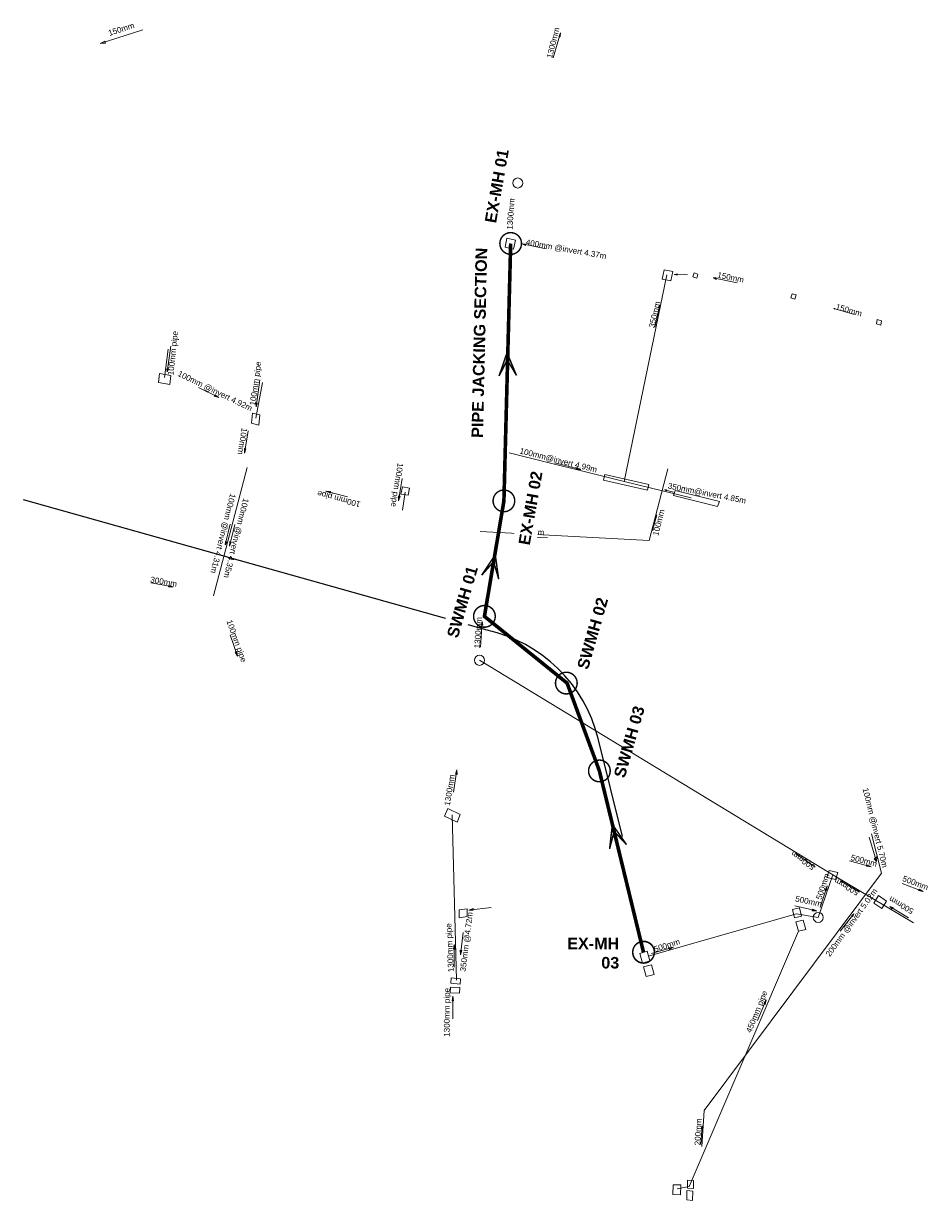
# Model space of a CAD drawing. Header units: millimetres. Extents: x -79464 to -76785, y -3788209 to -3782955.
# Tile 18 of 88: x -78674 to -78612, y -3785507 to -3785426. Entities that reach past the tile are written whole.
import ezdxf
from ezdxf.enums import TextEntityAlignment as Align
from ezdxf.lldxf.tags import DXFTag

# ---------------------------------------------------------------- set-up
doc = ezdxf.new("R2010")
doc.units = ezdxf.units.MM
doc.header["$LTSCALE"] = 8
doc.header["$MEASUREMENT"] = 0
doc.linetypes.add('HIDDEN', pattern=[0.375, 0.25, -0.125])
for name, color, linetype in [('CIVIL  NEW SWD CHANNEL', 10, 'Continuous'), ('NEW STORMWATER LINE', 10, 'Continuous'), ('Road Edge', 8, 'Continuous'), ('SEWER MANHOLE', 7, 'Continuous'), ('STORMWATER MANHOLE', 7, 'Continuous')]:
    doc.layers.add(name, color=color, linetype=linetype)
doc.styles.add('DEFAULT', font='arial.ttf')
doc.styles.add('Style-Arial', font='arial.ttf')
tags = doc.linetypes.add('HIDDEN2', pattern=[0.1875, 0.125, -0.0625]).pattern_tags.tags
tags[6:7] = [DXFTag(74, 4), DXFTag(75, 0), DXFTag(340, '0'), DXFTag(46, 0.0), DXFTag(50, 0.0), DXFTag(44, 0.0), DXFTag(45, 0.0)]
tags[4:5] = [DXFTag(74, 4), DXFTag(75, 0), DXFTag(340, '0'), DXFTag(46, 0.0), DXFTag(50, 0.0), DXFTag(44, 0.0), DXFTag(45, 0.0)]

msp = doc.modelspace()

# ---------------------------------------------------------------- linework, layer by layer
at = {"layer": 'CIVIL  NEW SWD CHANNEL', "linetype": 'HIDDEN', "const_width": 0.1}
for points in [[(-78641.488, -3785441.159, 1), (-78639.988, -3785441.159, 1)], [(-78643.307, -3785466.965, 1), (-78641.807, -3785466.965, 1)], [(-78637.635, -3785471.583, 1), (-78636.135, -3785471.583, 1)], [(-78635.344, -3785477.663, 1), (-78633.844, -3785477.663, 1)], [(-78632.289, -3785490.216, 1), (-78630.789, -3785490.216, 1)], [(-78632.285, -3785490.206, 1), (-78630.785, -3785490.206, 1)]]:
    msp.add_lwpolyline(points, format="xyb", close=True, dxfattribs=at)
at = {"layer": 'CIVIL  NEW SWD CHANNEL', "color": 30, "const_width": 0.1}
for points in [[(-78640.994, -3785448.719), (-78641.545, -3785450.335)], [(-78640.994, -3785448.719), (-78640.334, -3785450.294)], [(-78641.545, -3785450.335), (-78640.978, -3785449.218), (-78640.334, -3785450.294)], [(-78641.807, -3785462.697), (-78641.569, -3785464.388)], [(-78633.696, -3785481.366), (-78633.889, -3785483.063)], [(-78633.696, -3785481.366), (-78632.714, -3785482.764)], [(-78633.889, -3785483.063), (-78633.574, -3785481.849), (-78632.714, -3785482.764)]]:
    msp.add_lwpolyline(points, dxfattribs=at)
at = {"layer": 'NEW STORMWATER LINE', "color": 30, "linetype": 'HIDDEN2', "ltscale": 20, "const_width": 0.25}
msp.add_lwpolyline([(-78640.738, -3785441.159), (-78641.207, -3785458.972), (-78642.557, -3785466.965), (-78636.833, -3785471.585), (-78634.594, -3785477.663), (-78631.539, -3785490.216)], dxfattribs=at)
at = {"layer": 'Road Edge', "color": 10}
msp.add_lwpolyline([(-78632.99, -3785482.212), (-78634.685, -3785475.412, 0.284657), (-78642.373, -3785467.929), (-78674.477, -3785458.891)], format="xyb", dxfattribs=at)
at = {"layer": 'SEWER MANHOLE', "color": 45, "lineweight": 15}
for p, q in [((-78664.721, -3785450.423), (-78664.448, -3785448.466)), ((-78665.124, -3785450.789, 2.456), (-78665.055, -3785450.162, 2.683)), ((-78664.275, -3785450.297, 2.456), (-78665.055, -3785450.162, 2.683)), ((-78664.275, -3785450.297, 2.683), (-78664.344, -3785450.924, 2.456)), ((-78665.124, -3785450.789, 2.683), (-78664.344, -3785450.924, 2.456)), ((-78658.382, -3785453.249), (-78657.928, -3785450.776)), ((-78658.991, -3785456.659, 5.229), (-78661.327, -3785465.55, 5.609)), ((-78631.145, -3785461.716, 5.861), (-78629.857, -3785456.755)), ((-78648.241, -3785458.011, 5.229), (-78648.337, -3785458.515, 5.802)), ((-78647.832, -3785458.589, 5.229), (-78648.337, -3785458.515, 5.802)), ((-78648.241, -3785458.011, 5.802), (-78647.736, -3785458.085, 5.229)), ((-78648.042, -3785458.366), (-78648.224, -3785459.617, 5.611)), ((-78647.832, -3785458.589, 5.802), (-78647.736, -3785458.085, 5.229)), ((-78642.849, -3785461.098, 5.784), (-78631.145, -3785461.716, 5.822)), ((-78615.052, -3785484.743, 6.503), (-78615.745, -3785482.022, 6.015)), ((-78615.052, -3785484.743, 6.503), (-78627.344, -3785501.166, 6.503)), ((-78627.491, -3785503.65), (-78627.344, -3785501.166))]:
    msp.add_line(p, q, dxfattribs=at)
for points in [[(-78666.205, -3785426.381), (-78669.179, -3785427.314), (-78668.849, -3785427.159), (-78668.79, -3785427.295), (-78669.179, -3785427.314)], [(-78664.276, -3785448.261), (-78664.535, -3785450.037), (-78664.548, -3785449.829), (-78664.444, -3785449.881), (-78664.535, -3785450.037)], [(-78658.109, -3785450.598), (-78658.368, -3785452.464), (-78658.368, -3785452.179), (-78658.291, -3785452.23), (-78658.368, -3785452.464)], [(-78662.363, -3785451.134), (-78660.962, -3785451.825), (-78661.278, -3785451.732), (-78661.224, -3785451.642), (-78660.962, -3785451.825)], [(-78658.923, -3785454.122), (-78659.174, -3785455.664), (-78659.177, -3785455.335), (-78659.075, -3785455.36), (-78659.174, -3785455.664)], [(-78648.247, -3785457.419), (-78648.498, -3785458.961), (-78648.502, -3785458.633), (-78648.399, -3785458.657), (-78648.498, -3785458.961)], [(-78652.034, -3785458.704), (-78653.541, -3785458.293), (-78653.214, -3785458.324), (-78653.249, -3785458.423), (-78653.541, -3785458.293)], [(-78630.607, -3785459.93), (-78630.912, -3785461.031), (-78630.9, -3785460.903), (-78630.855, -3785460.921), (-78630.912, -3785461.031)], [(-78660.156, -3785460.58), (-78660.502, -3785462.006), (-78660.485, -3785461.773), (-78660.389, -3785461.825), (-78660.502, -3785462.006)], [(-78659.833, -3785460.601), (-78660.218, -3785462.115), (-78660.192, -3785461.787), (-78660.093, -3785461.821), (-78660.218, -3785462.115)], [(-78638.196, -3785461.523), (-78640.529, -3785461.406), (-78640.283, -3785461.38), (-78640.296, -3785461.458), (-78640.529, -3785461.406)], [(-78665.656, -3785464.647), (-78664.119, -3785464.926), (-78664.447, -3785464.923), (-78664.421, -3785464.821), (-78664.119, -3785464.926)], [(-78660.176, -3785468.249), (-78659.648, -3785469.719), (-78659.811, -3785469.434), (-78659.709, -3785469.406), (-78659.648, -3785469.719)], [(-78615.92, -3785482.241), (-78615.415, -3785483.926), (-78615.389, -3785483.615), (-78615.571, -3785483.758), (-78615.415, -3785483.926)], [(-78617.278, -3785483.879), (-78615.77, -3785484.291), (-78616.098, -3785484.26), (-78616.062, -3785484.16), (-78615.77, -3785484.291)], [(-78613.634, -3785485.446), (-78612.178, -3785486.013), (-78612.5, -3785485.948), (-78612.455, -3785485.853), (-78612.178, -3785486.013)], [(-78617.93, -3785488.755), (-78616.965, -3785487.555), (-78617.117, -3785487.696), (-78617.035, -3785487.743), (-78616.965, -3785487.555)], [(-78627.573, -3785503.503), (-78627.472, -3785502.232), (-78627.543, -3785502.444), (-78627.432, -3785502.454), (-78627.472, -3785502.232)]]:
    msp.add_lwpolyline(points, dxfattribs=at)
msp.add_lwpolyline([(-78658.103, -3785453.027), (-78658.172, -3785453.731), (-78658.694, -3785453.595), (-78658.625, -3785452.891)], close=True, dxfattribs=at)
at = {"layer": 'STORMWATER MANHOLE', "color": 216, "lineweight": 15}
for p, q in [((-78640.997, -3785440.787, 5.834), (-78641.127, -3785441.407, 5.699)), ((-78640.997, -3785440.787, 5.699), (-78640.409, -3785440.932, 5.834)), ((-78640.539, -3785441.552, 5.834), (-78641.127, -3785441.407, 5.699)), ((-78640.539, -3785441.552, 5.699), (-78640.409, -3785440.932, 5.834)), ((-78630.11, -3785442.977, 5.699), (-78630.258, -3785443.628, 5.834)), ((-78630.11, -3785442.977, 5.834), (-78629.502, -3785443.103, 5.699)), ((-78629.65, -3785443.754, 5.834), (-78629.502, -3785443.103, 5.699)), ((-78628.031, -3785443.192, 5.834), (-78628.113, -3785443.469, 5.699)), ((-78628.031, -3785443.192, 5.699), (-78627.77, -3785443.287, 5.834)), ((-78629.65, -3785443.754, 5.699), (-78630.258, -3785443.628, 5.834)), ((-78627.852, -3785443.564, 5.834), (-78628.113, -3785443.469, 5.699)), ((-78627.852, -3785443.564, 5.699), (-78627.77, -3785443.287, 5.834)), ((-78621.242, -3785444.634, 5.834), (-78621.335, -3785444.912, 5.699)), ((-78621.242, -3785444.634, 5.699), (-78620.966, -3785444.723, 5.834)), ((-78621.059, -3785445.001, 5.699), (-78620.966, -3785444.723, 5.834)), ((-78621.059, -3785445.001, 5.834), (-78621.335, -3785444.912, 5.699)), ((-78615.348, -3785446.427, 5.699), (-78615.408, -3785446.722, 5.834)), ((-78615.348, -3785446.427, 5.834), (-78615.054, -3785446.515, 5.699)), ((-78615.114, -3785446.81, 5.834), (-78615.054, -3785446.515, 5.699)), ((-78615.114, -3785446.81, 5.699), (-78615.408, -3785446.722, 5.834)), ((-78632.884, -3785457.642), (-78640.847, -3785455.651)), ((-78634.219, -3785457.146, 5.666), (-78634.303, -3785457.532, 5.516)), ((-78631.262, -3785458.227, 5.666), (-78634.303, -3785457.532, 5.516)), ((-78634.219, -3785457.146, 5.516), (-78631.178, -3785457.841, 5.666)), ((-78631.262, -3785458.227, 5.516), (-78631.178, -3785457.841, 5.666)), ((-78629.468, -3785458.6, 5.666), (-78629.346, -3785458.262, 5.516)), ((-78629.468, -3785458.6, 5.516), (-78626.405, -3785459.354, 5.666)), ((-78626.283, -3785459.016, 5.666), (-78629.346, -3785458.262, 5.516)), ((-78626.283, -3785459.016, 5.516), (-78626.405, -3785459.354, 5.666)), ((-78645.1, -3785480.273, 3.349), (-78645.315, -3785480.803, 3.223)), ((-78645.1, -3785480.273, 3.223), (-78644.227, -3785480.669, 3.349)), ((-78644.502, -3785492.135), (-78644.791, -3785480.711)), ((-78644.442, -3785481.199, 3.223), (-78644.227, -3785480.669, 3.349)), ((-78644.442, -3785481.199, 3.349), (-78645.315, -3785480.803, 3.223)), ((-78618.84, -3785485.047, 3.349), (-78618.685, -3785484.553, 3.223)), ((-78618.082, -3785484.691, 3.349), (-78618.685, -3785484.553, 3.223)), ((-78618.082, -3785484.691, 3.223), (-78618.237, -3785485.185, 3.349)), ((-78618.84, -3785485.047, 3.223), (-78618.237, -3785485.185, 3.349)), ((-78618.429, -3785484.864), (-78612.848, -3785488.176)), ((-78615.27, -3785486.294, 3.349), (-78615.587, -3785486.815, 3.223)), ((-78615.27, -3785486.294, 3.223), (-78614.717, -3785486.674, 3.349)), ((-78644.306, -3785487.283, 3.349), (-78643.754, -3785487.203, 3.223)), ((-78643.75, -3785487.744, 3.349), (-78643.754, -3785487.203, 3.223)), ((-78621.22, -3785487.259, 3.349), (-78620.729, -3785487.141, 3.223)), ((-78621.22, -3785487.259, 3.223), (-78621.082, -3785487.826, 3.349)), ((-78620.591, -3785487.708, 3.349), (-78620.729, -3785487.141, 3.223)), ((-78615.034, -3785487.195, 3.349), (-78615.587, -3785486.815, 3.223)), ((-78615.034, -3785487.195, 3.223), (-78614.717, -3785486.674, 3.349)), ((-78644.306, -3785487.283, 3.223), (-78644.302, -3785487.824, 3.349)), ((-78643.75, -3785487.744, 3.223), (-78644.302, -3785487.824, 3.349)), ((-78620.591, -3785487.708, 3.223), (-78621.082, -3785487.826, 3.349)), ((-78620.997, -3785488.111, 3.223), (-78620.491, -3785487.991, 3.349)), ((-78620.295, -3785488.64, 3.223), (-78620.491, -3785487.991, 3.349)), ((-78628.369, -3785506.431), (-78620.801, -3785488.76, 3.223)), ((-78620.997, -3785488.111, 3.349), (-78620.801, -3785488.76, 3.223)), ((-78620.295, -3785488.64, 3.349), (-78620.801, -3785488.76, 3.223)), ((-78631.287, -3785490.142, 3.349), (-78631.791, -3785490.29, 3.223)), ((-78631.599, -3785490.957, 3.349), (-78631.791, -3785490.29, 3.223)), ((-78631.287, -3785490.142, 3.223), (-78631.095, -3785490.809, 3.349)), ((-78631.599, -3785490.957, 3.223), (-78631.095, -3785490.809, 3.349)), ((-78631.533, -3785491.227, 3.349), (-78630.995, -3785491.089, 3.223)), ((-78631.533, -3785491.227, 3.223), (-78631.35, -3785491.885, 3.349)), ((-78630.812, -3785491.747, 3.349), (-78630.995, -3785491.089, 3.223)), ((-78644.857, -3785491.994, 3.223), (-78644.872, -3785492.352, 3.349)), ((-78644.857, -3785491.994, 3.349), (-78644.214, -3785492.059, 3.223)), ((-78644.229, -3785492.417, 3.349), (-78644.214, -3785492.059, 3.223)), ((-78630.812, -3785491.747, 3.223), (-78631.35, -3785491.885, 3.349)), ((-78644.93, -3785493.023, 3.349), (-78644.905, -3785492.626, 3.223)), ((-78644.266, -3785492.658, 3.349), (-78644.905, -3785492.626, 3.223)), ((-78644.229, -3785492.417, 3.223), (-78644.872, -3785492.352, 3.349)), ((-78644.266, -3785492.658, 3.223), (-78644.291, -3785493.055, 3.349)), ((-78644.93, -3785493.023, 3.223), (-78644.291, -3785493.055, 3.349)), ((-78628.072, -3785506, 5.609), (-78628.485, -3785505.992, 6.122)), ((-78628.485, -3785506.551, 5.609), (-78628.485, -3785505.992, 6.122)), ((-78629.501, -3785506.98, 5.609), (-78629.482, -3785506.303, 6.122)), ((-78628.95, -3785506.314, 5.609), (-78629.482, -3785506.303, 6.122)), ((-78628.369, -3785506.431), (-78629.212, -3785506.584, 7.634)), ((-78628.95, -3785506.314, 6.122), (-78628.969, -3785506.991, 5.609)), ((-78628.53, -3785506.708, 5.609), (-78628.548, -3785507.356, 6.122)), ((-78628.53, -3785506.708, 6.122), (-78628.127, -3785506.744, 5.609)), ((-78628.485, -3785506.551, 6.122), (-78628.072, -3785506.559, 5.609)), ((-78628.145, -3785507.392, 6.122), (-78628.127, -3785506.744, 5.609)), ((-78628.072, -3785506, 6.122), (-78628.072, -3785506.559, 5.609)), ((-78629.501, -3785506.98, 6.122), (-78628.969, -3785506.991, 5.609)), ((-78628.145, -3785507.392, 5.609), (-78628.548, -3785507.356, 6.122))]:
    msp.add_line(p, q, dxfattribs=at)
for points in [[(-78637.8, -3785428.314), (-78637.286, -3785426.586), (-78637.391, -3785426.82), (-78637.321, -3785426.855), (-78637.286, -3785426.586)], [(-78638.274, -3785441.521), (-78639.938, -3785441.192), (-78639.719, -3785441.202), (-78639.719, -3785441.302), (-78639.938, -3785441.192)], [(-78628.485, -3785443.317), (-78629.412, -3785443.3), (-78629.213, -3785443.252), (-78629.202, -3785443.341), (-78629.412, -3785443.3)], [(-78628.245, -3785458.76), (-78632.884, -3785457.642), (-78629.919, -3785443.336)], [(-78625.043, -3785443.892), (-78626.723, -3785443.538), (-78626.517, -3785443.529), (-78626.517, -3785443.641), (-78626.723, -3785443.538)], [(-78630.76, -3785446.94), (-78630.416, -3785445.403), (-78630.492, -3785445.566), (-78630.422, -3785445.583), (-78630.416, -3785445.403)], [(-78616.922, -3785446.082), (-78618.37, -3785445.654), (-78618.289, -3785445.665), (-78618.297, -3785445.695), (-78618.37, -3785445.654)], [(-78637.706, -3785456.351), (-78635.878, -3785456.808), (-78636.223, -3785456.663), (-78636.212, -3785456.797), (-78635.878, -3785456.808)], [(-78629.451, -3785458.361), (-78630.079, -3785458.209), (-78629.955, -3785458.202), (-78629.955, -3785458.278), (-78630.079, -3785458.209)], [(-78642.825, -3785469.093), (-78642.706, -3785467.317), (-78642.765, -3785467.576), (-78642.668, -3785467.571), (-78642.706, -3785467.317)], [(-78631.207, -3785490.495), (-78620.953, -3785487.547), (-78619.437, -3785487.802), (-78618.429, -3785484.864), (-78642.9, -3785470.007)], [(-78644.71, -3785479.135), (-78644.458, -3785477.593), (-78644.455, -3785477.921), (-78644.557, -3785477.897), (-78644.458, -3785477.593)], [(-78619.655, -3785484.319), (-78620.957, -3785483.397), (-78620.842, -3785483.438), (-78620.894, -3785483.495), (-78620.957, -3785483.397)], [(-78619.312, -3785487.105), (-78618.822, -3785485.621), (-78618.87, -3785485.946), (-78618.967, -3785485.906), (-78618.822, -3785485.621)], [(-78616.58, -3785486.063), (-78617.899, -3785485.279), (-78617.789, -3785485.32), (-78617.824, -3785485.371), (-78617.899, -3785485.279)], [(-78642.096, -3785487.106), (-78643.648, -3785487.289), (-78643.333, -3785487.195), (-78643.328, -3785487.301), (-78643.648, -3785487.289)], [(-78621.058, -3785486.998), (-78619.537, -3785487.356), (-78619.865, -3785487.337), (-78619.833, -3785487.237), (-78619.537, -3785487.356)], [(-78613.182, -3785487.834), (-78614.478, -3785487.043), (-78614.258, -3785487.108), (-78614.31, -3785487.199), (-78614.478, -3785487.043)], [(-78644.036, -3785488.845), (-78644.207, -3785490.398), (-78644.227, -3785490.07), (-78644.124, -3785490.089), (-78644.207, -3785490.398)], [(-78644.65, -3785491.238), (-78644.643, -3785489.675), (-78644.588, -3785490), (-78644.693, -3785489.991), (-78644.643, -3785489.675)], [(-78630.975, -3785490.296), (-78629.471, -3785489.872), (-78629.767, -3785490.014), (-78629.788, -3785489.911), (-78629.471, -3785489.872)], [(-78644.756, -3785494.821), (-78644.749, -3785493.258), (-78644.694, -3785493.582), (-78644.799, -3785493.574), (-78644.749, -3785493.258)], [(-78623.639, -3785494.946), (-78623.047, -3785493.5), (-78623.117, -3785493.821), (-78623.211, -3785493.774), (-78623.047, -3785493.5)]]:
    msp.add_lwpolyline(points, dxfattribs=at)
for centre in [(-78640.25, -3785436.972, 3.658), (-78642.9, -3785470.007, 5.287), (-78619.437, -3785487.802, 6.509)]:
    msp.add_circle(centre, 0.35, dxfattribs=at)

# ---------------------------------------------------------------- texts
at = {"layer": 'NEW STORMWATER LINE', "linetype": 'Continuous', "lineweight": -3, "char_height": 0.8, "attachment_point": 1, "rotation": 74, "style": 'DEFAULT'}
for s, insert in [('{\\fArial|b1|i0|c0|p39;SWMH 02}', (-78636.156, -3785470.475, -1731.935)), ('{\\fArial|b1|i0|c0|p39;SWMH 03}', (-78633.616, -3785477.983, -1731.935))]:
    msp.add_mtext_dynamic_manual_height_columns(s, width=5.33187, gutter_width=1, heights=[0], dxfattribs=dict(at, insert=insert))
at = {"layer": 'SEWER MANHOLE', "color": 1, "style": 'Style-Arial'}
for s, rotation, p in [('150mm', 18, (-78668.495, -3785426.913, 3.247)), ('100mm pipe', 84, (-78663.978, -3785450.309, 5.633)), ('100mm pipe', 82, (-78658.311, -3785452.411, 5.424)), ('100mm @invert 4.92m', 334, (-78663.89, -3785450.409, 5.633)), ('100mm ', 261, (-78659.482, -3785453.875, 5.255)), ('100mm pipe', 261, (-78648.679, -3785456.299, 5.782)), ('100mm @invert 4.31m', 256, (-78660.275, -3785458.408, 5.031)), ('100mm pipe', 165, (-78651.076, -3785458.928, 5.658)), ('100mm @invert 4.35m', 256, (-78659.368, -3785458.732, 5.091)), ('100mm', 76, (-78630.405, -3785461.451, 5.775)), ('100mm', 357, (-78640.283, -3785461.38, 5.774)), ('300mm', 350, (-78665.739, -3785464.718, 7.112)), ('100mm pipe', 290, (-78660.542, -3785467.335, 5.87)), ('100mm @invert 5.70m', 284, (-78616.486, -3785478.926, 6.514)), ('500mm', 345, (-78617.255, -3785483.939, 6.401)), ('500mm ', 339, (-78613.691, -3785485.378, 6.536)), ('200mm @invert 5.02m', 54, (-78618.544, -3785490.629, 6.738)), ('200mm', 87, (-78627.492, -3785503.594, 7.354))]:
    msp.add_text(s, height=0.4, rotation=rotation, dxfattribs=at).set_placement(p, align=Align.BOTTOM_LEFT)
at = {"layer": 'STORMWATER MANHOLE', "color": 1, "style": 'Style-Arial'}
for s, rotation, p in [('1300mm', 76, (-78637.758, -3785428.395, 3.211)), ('1300mm', 86, (-78640.497, -3785440.221, 5.406)), ('400mm @invert 4.37m', 350, (-78639.74, -3785441.374, 5.328)), ('150mm ', 349, (-78626.478, -3785443.636, 5.456)), ('350mm', 77, (-78630.672, -3785447.053, 5.349)), ('150mm', 344, (-78618.295, -3785445.819, 5.52)), ('100mm@invert 4.99m', 346, (-78640.181, -3785455.801, 5.727)), ('350mm@invert 4.85m', 349, (-78629.908, -3785458.231, 5.694)), ('1300mm', 86, (-78642.754, -3785469.199, 5.867)), ('1300mm', 81, (-78644.832, -3785480.111, 6.231)), ('350mm @4.72m', 83, (-78643.742, -3785491.581, 6.285)), ('1300mm pipe', 93, (-78644.553, -3785491.576, 6.236)), ('1300mm pipe', 90, (-78644.844, -3785496.066, 6.556)), ('450mm pipe', 68, (-78623.978, -3785495.869, 6.875))]:
    msp.add_text(s, height=0.4, rotation=rotation, dxfattribs=at).set_placement(p, align=Align.BOTTOM_LEFT)
for rotation, p in [(145, (-78619.734, -3785484.391, 6.432)), (72, (-78619.413, -3785486.549, 6.477)), (150, (-78616.673, -3785486.141, 6.462)), (348, (-78621.017, -3785486.491, 6.524)), (150, (-78612.882, -3785487.424, 6.619)), (18, (-78630.805, -3785490.019, 6.501))]:
    msp.add_text('500mm', height=0.4, rotation=rotation, dxfattribs=at).set_placement(p, align=Align.MIDDLE_LEFT)

# ---------------------------------------------------------------- next in the draw order: texts
at = {"layer": 'NEW STORMWATER LINE', "color": 160, "linetype": 'Continuous', "lineweight": -3, "char_height": 0.8, "attachment_point": 1, "rotation": 80, "style": 'DEFAULT', "bg_fill": 3, "box_fill_scale": 1.5, "bg_fill_color": 256, "bg_fill_transparency": 0}
for s, width, insert in [('{\\fArial|b1|i0|c0|p39;EX-MH 01}', 5.01171, (-78642.543, -3785439.648, -1731.935)), ('{\\fArial|b1|i0|c0|p39;EX-MH 02}', 5.33187, (-78640.211, -3785461.938, -1731.935))]:
    msp.add_mtext_dynamic_manual_height_columns(s, width=width, gutter_width=1, heights=[0], dxfattribs=dict(at, insert=insert))
at = {"layer": 'NEW STORMWATER LINE', "color": 18, "linetype": 'Continuous', "lineweight": -3, "true_color": 0x000000, "insert": (-78643.457, -3785454.603), "char_height": 0.8, "attachment_point": 1, "rotation": 88.71582, "style": 'DEFAULT', "bg_fill": 3, "box_fill_scale": 1.5, "bg_fill_color": 256, "bg_fill_transparency": 0}
msp.add_mtext_dynamic_manual_height_columns('{\\fArial|b1|i0|c0|p39;PIPE JACKING SECTION}', width=13.48684, gutter_width=1, heights=[0], dxfattribs=at)
at = {"layer": 'NEW STORMWATER LINE', "linetype": 'Continuous', "lineweight": -3, "insert": (-78645.173, -3785468.297, -1731.935), "char_height": 0.8, "attachment_point": 1, "rotation": 74, "style": 'DEFAULT', "bg_fill": 3, "box_fill_scale": 1.5, "bg_fill_color": 256, "bg_fill_transparency": 0}
msp.add_mtext_dynamic_manual_height_columns('{\\fArial|b1|i0|c0|p39;SWMH 01 }', width=5.33187, gutter_width=1, heights=[0], dxfattribs=at)
at = {"layer": 'NEW STORMWATER LINE', "color": 160, "linetype": 'Continuous', "lineweight": -3, "insert": (-78637.668, -3785489.204, -1725.351), "char_height": 0.8, "attachment_point": 1, "style": 'DEFAULT', "bg_fill": 3, "box_fill_scale": 1.5, "bg_fill_color": 256, "bg_fill_transparency": 0}
msp.add_mtext_dynamic_manual_height_columns('\\pxqr;{\\fArial|b1|i0|c0|p39;EX-MH\\P03 }', width=4.44762, gutter_width=1, heights=[2.309], dxfattribs=at)

# ---------------------------------------------------------------- next in the draw order: linework, layer by layer
at = {"layer": 'CIVIL  NEW SWD CHANNEL', "linetype": 'HIDDEN', "const_width": 0.1}
msp.add_lwpolyline([(-78641.957, -3785458.972, 1), (-78640.457, -3785458.972, 1)], format="xyb", close=True, dxfattribs=at)
at = {"layer": 'CIVIL  NEW SWD CHANNEL', "color": 30, "const_width": 0.1}
for points in [[(-78641.807, -3785462.697), (-78642.75, -3785464.12)], [(-78642.75, -3785464.12), (-78641.918, -3785463.183), (-78641.569, -3785464.388)]]:
    msp.add_lwpolyline(points, dxfattribs=at)

doc.saveas('drawing.dxf')
